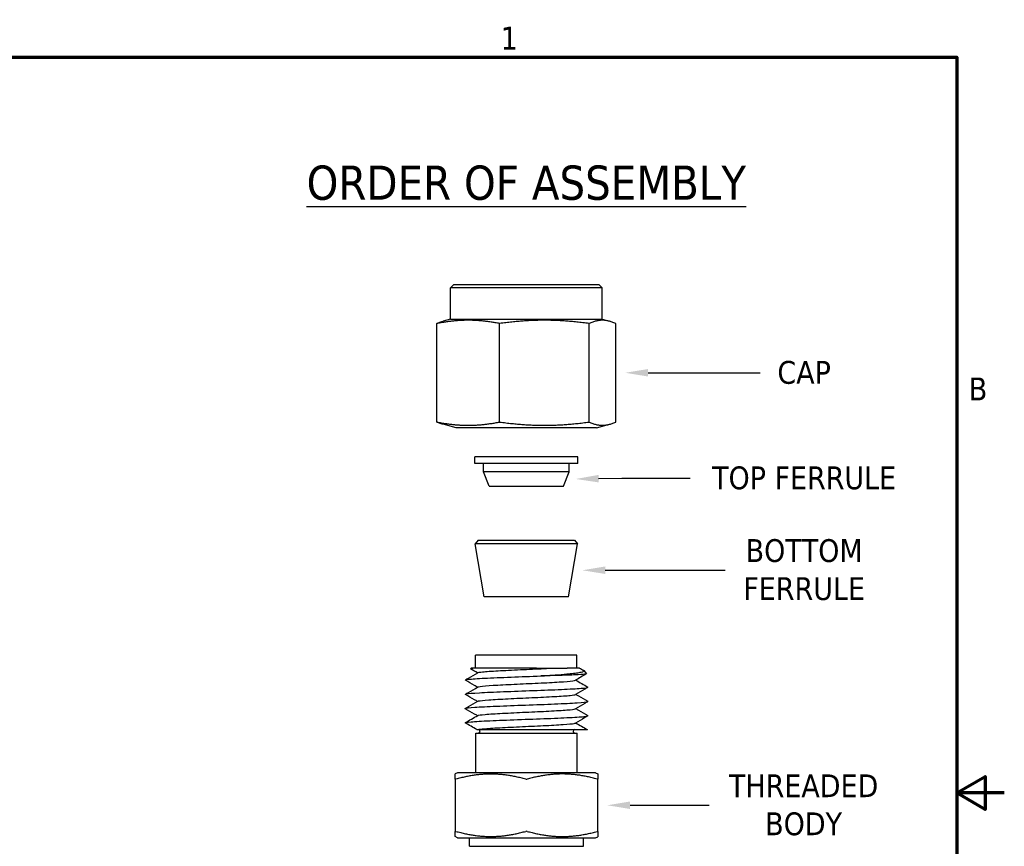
# Model space of a CAD drawing. Header units: inches. Extents: x 0.2 to 10.9, y 0.3 to 8.6.
# Tile 11 of 11: x 5.7 to 10.9, y 4.2 to 8.5. Entities that reach past the tile are written whole.
import ezdxf
from ezdxf import colors
from ezdxf.entities.mleader import LeaderData, LeaderLine
from ezdxf.math import Vec2, Vec3

# ---------------------------------------------------------------- set-up
doc = ezdxf.new("R2010")
doc.units = ezdxf.units.IN
doc.header["$MEASUREMENT"] = 0
doc.layers.add('Border (ANSI)', color=7, linetype='Continuous', lineweight=70)
doc.layers.add('Geometry', color=255, linetype='Continuous', lineweight=25)
doc.layers.add('Dimensions', color=19, linetype='Continuous')
doc.styles.add('Note Text (ANSI)', font='tahoma.ttf')
doc.styles.get("Standard").update_dxf_attribs({"font": 'tahoma.ttf'})

# ---------------------------------------------------------------- blocks, each defined once
blk = doc.blocks.new('new block')
at = {"layer": 'Border (ANSI)', "flags": 128}
for points in [[(0, 0), (0, 7.74), (10.24, 7.74), (10.24, 0), (0, 0)], [(10.49, 3.87), (10.24, 3.87), (10.39, 3.9566), (10.39, 3.7834), (10.24, 3.87)]]:
    blk.add_lwpolyline(points, dxfattribs=at)
at = {"layer": 'Border (ANSI)', "char_height": 0.12, "attachment_point": 7, "style": 'Note Text (ANSI)'}
for s, insert in [('1', (7.8429, 7.78)), ('B', (10.3034, 5.935))]:
    blk.add_mtext(s, dxfattribs=dict(at, insert=insert))

msp = doc.modelspace()

# ---------------------------------------------------------------- linework, layer by layer
at = {"layer": 'Geometry'}
for p, q in [((8.0062, 7.1338), (7.9875, 7.1151)), ((8.7862, 7.1151), (7.9875, 7.1151)), ((7.9875, 6.95), (7.9875, 7.1151)), ((8.0062, 7.1338), (8.7675, 7.1338)), ((8.7675, 7.1338), (8.7862, 7.1151)), ((8.7862, 6.95), (8.7862, 7.1151)), ((7.9875, 6.95), (7.9499, 6.94)), ((7.9875, 6.95), (8.7862, 6.95)), ((8.7862, 6.95), (8.8238, 6.94)), ((7.9166, 6.4098), (7.9166, 6.9278)), ((8.2466, 6.4098), (8.2466, 6.9278)), ((8.7168, 6.4098), (8.7168, 6.9278)), ((8.8571, 6.4098), (8.8571, 6.9278)), ((8.0175, 6.3797), (7.9499, 6.3976)), ((8.7562, 6.3797), (8.0175, 6.3797)), ((8.7562, 6.3797), (8.8238, 6.3976)), ((8.6569, 6.2263), (8.1169, 6.2263)), ((8.1169, 6.1911), (8.1169, 6.2263)), ((8.6569, 6.1911), (8.6569, 6.2263)), ((8.6569, 6.1911), (8.1169, 6.1911)), ((8.1619, 6.1476), (8.1619, 6.1911)), ((8.6119, 6.1476), (8.6119, 6.1911)), ((8.6119, 6.1476), (8.1619, 6.1476)), ((8.1919, 6.0726), (8.1619, 6.1476)), ((8.5819, 6.0726), (8.6119, 6.1476)), ((8.1919, 6.0726), (8.5819, 6.0726)), ((8.1337, 5.7876), (8.1181, 5.7691)), ((8.6556, 5.7691), (8.1181, 5.7691)), ((8.1656, 5.4906), (8.1181, 5.7691)), ((8.1337, 5.7876), (8.64, 5.7876)), ((8.6081, 5.4906), (8.6556, 5.7691)), ((8.64, 5.7876), (8.6556, 5.7691)), ((8.6081, 5.4906), (8.1656, 5.4906)), ((8.6531, 5.1831), (8.1206, 5.1831)), ((8.1206, 5.1156), (8.1206, 5.1831)), ((8.6531, 5.1156), (8.6531, 5.1831)), ((8.0966, 5.1156), (8.0935, 5.1115)), ((8.1313, 5.1156), (8.0966, 5.1156)), ((8.4402, 5.1156), (8.6015, 5.1156)), ((8.69, 5.1019), (8.7026, 5.085)), ((8.1212, 4.773), (8.6537, 4.773)), ((8.1212, 4.5648), (8.1212, 4.773)), ((8.6537, 4.5648), (8.6537, 4.773)), ((8.0258, 4.5648), (8.0125, 4.5583)), ((8.7506, 4.5648), (8.0258, 4.5648)), ((8.7506, 4.5648), (8.7625, 4.559)), ((8.0125, 4.531), (8.0125, 4.2566)), ((8.7625, 4.256), (8.7625, 4.5316)), ((8.0258, 4.2228), (8.0125, 4.2293)), ((8.0258, 4.2228), (8.7506, 4.2228)), ((8.0875, 4.1778), (8.0875, 4.2228)), ((8.6875, 4.1778), (8.6875, 4.2228)), ((8.7506, 4.2228), (8.7625, 4.2285)), ((8.0875, 4.1778), (8.6875, 4.1778))]:
    msp.add_line(p, q, dxfattribs=at)
for centre, start, end in [((8.1341, 4.7823), 270, 90), ((8.6423, 4.7823), 90, 270)]:
    msp.add_arc(centre, 0.00937, start, end, dxfattribs=at)
for centre, major_axis, ratio, start_param, end_param in [((8.02, 4.5341), (-0.00745, -0.00323), 0.203085, 6.195226, 7.24395), ((8.3875, 4.5341), (0.00749, 0.00001), 0.476519, 4.187532, 5.236256), ((8.755, 4.5347), (0.00745, -0.00323), 0.203731, 5.322631, 6.371359), ((8.02, 4.2535), (0.00745, -0.00323), 0.203085, 2.180828, 3.229552), ((8.3875, 4.2535), (0.00749, -0.00001), 0.476519, 1.046929, 2.095653), ((8.755, 4.2529), (-0.00745, -0.00323), 0.203731, 3.053419, 4.102147)]:
    msp.add_ellipse(centre, major_axis=major_axis, ratio=ratio, start_param=start_param, end_param=end_param, dxfattribs=at)
for points, weights in [([(8.2466, 6.9278), (8.0816, 6.9599), (7.9166, 6.9278)], [1.01053138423, 1.16686113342, 1.01053138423]), ([(7.9166, 6.9278), (7.9341, 6.9358), (7.9499, 6.94)], [1.01053138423, 1.04537680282, 1.0646883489]), ([(8.7168, 6.9278), (8.4817, 6.9599), (8.2466, 6.9278)], [1.01053138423, 1.16686113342, 1.01053138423]), ([(8.8571, 6.9278), (8.7869, 6.9599), (8.7168, 6.9278)], [1.01053138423, 1.16686113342, 1.01053138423]), ([(7.9166, 6.4098), (8.0816, 6.3778), (8.2466, 6.4098)], [1.01053138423, 1.16686113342, 1.01053138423]), ([(7.9499, 6.3976), (7.9341, 6.4018), (7.9166, 6.4098)], [1.0646883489, 1.04537680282, 1.01053138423]), ([(8.2466, 6.4098), (8.4817, 6.3778), (8.7168, 6.4098)], [1.01053138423, 1.16686113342, 1.01053138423]), ([(8.7168, 6.4098), (8.7869, 6.3778), (8.8571, 6.4098)], [1.01053138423, 1.16686113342, 1.01053138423]), ([(8.0125, 4.531), (8.0125, 4.5583), (8.0125, 4.5583)], [1.06688680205, 1.14687977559, 1.14687977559]), ([(8.3837, 4.531), (8.2, 4.5816), (8.0162, 4.531)], [1.06687982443, 1.22470005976, 1.06681887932]), ([(8.7587, 4.5316), (8.5752, 4.5819), (8.3912, 4.531)], [1.06852795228, 1.22629396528, 1.06695642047]), ([(8.7625, 4.559), (8.7625, 4.559), (8.7625, 4.5316)], [1.14938378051, 1.14938378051, 1.06867593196]), ([(8.0125, 4.2293), (8.0125, 4.2293), (8.0125, 4.2566)], [1.14687977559, 1.14687977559, 1.06688680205]), ([(8.0162, 4.2566), (8.2, 4.206), (8.3837, 4.2566)], [1.06681887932, 1.22470005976, 1.06687982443]), ([(8.3912, 4.2566), (8.5752, 4.2057), (8.7587, 4.256)], [1.06695642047, 1.22629396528, 1.06852795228]), ([(8.7625, 4.256), (8.7625, 4.2285), (8.7625, 4.2285)], [1.06867593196, 1.14938378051, 1.14938378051])]:
    msp.add_rational_spline(points, weights, degree=2, dxfattribs=at)
for points, knots in [([(8.0664, 5.0518), (8.0637, 5.0533), (8.0764, 5.0568), (8.1596, 5.0623), (8.3028, 5.0681), (8.4115, 5.072), (8.4625, 5.0739)], [28.209386, 28.209386, 28.209386, 28.209386, 28.603105, 29.096262, 29.589419, 30.077062, 30.077062, 30.077062, 30.077062]), ([(8.0664, 5.0533), (8.0719, 5.0564), (8.0773, 5.0596), (8.099, 5.0721), (8.1153, 5.0815), (8.1315, 5.0909)], [0, 0, 0, 0, 0.031891, 0.031891, 0.1273117, 0.1273117, 0.1273117, 0.1273117]), ([(8.1314, 5.1156), (8.1172, 5.1147), (8.1069, 5.1139), (8.0948, 5.1124), (8.0925, 5.1116), (8.0938, 5.1109)], [0.0000109, 0.0000109, 0.0000109, 0.0000109, 0.146218, 0.146218, 0.280566, 0.280566, 0.280566, 0.280566]), ([(8.44, 5.1156), (8.4359, 5.1156), (8.4318, 5.1156), (8.4277, 5.1156), (8.4098, 5.1156), (8.3916, 5.1156), (8.3734, 5.1156), (8.3668, 5.1156), (8.3602, 5.1156), (8.3536, 5.1156), (8.3435, 5.1156), (8.3334, 5.1156), (8.3233, 5.1156), (8.2882, 5.1156), (8.2545, 5.1156), (8.224, 5.1156), (8.2236, 5.1156), (8.2231, 5.1156), (8.2227, 5.1156), (8.2064, 5.1156), (8.1913, 5.1156), (8.1775, 5.1156), (8.1643, 5.1156), (8.1523, 5.1156), (8.1416, 5.1156), (8.138, 5.1156), (8.1346, 5.1156), (8.1313, 5.1156)], [-1.3869283, -1.3869283, -1.3869283, -1.3869283, -1.3653434, -1.3653434, -1.3653434, -1.2719005, -1.2719005, -1.2719005, -1.2380998, -1.2380998, -1.2380998, -1.18617, -1.18617, -1.18617, -1.0044486, -1.0044486, -1.0044486, -1.0016671, -1.0016671, -1.0016671, -0.9043867, -0.9043867, -0.9043867, -0.8118386, -0.8118386, -0.8118386, -0.7806396, -0.7806396, -0.7806396, -0.7806396]), ([(8.1315, 5.0909), (8.1341, 5.0924), (8.1542, 5.0959), (8.2322, 5.1013), (8.3541, 5.1071), (8.4601, 5.1119), (8.5147, 5.1147), (8.5304, 5.1156)], [34.63763, 34.63763, 34.63763, 34.63763, 35.014146, 35.507303, 36.00046, 36.493617, 36.712542, 36.712542, 36.712542, 36.712542]), ([(8.4625, 5.0739), (8.4891, 5.0757), (8.5146, 5.0775), (8.5608, 5.081), (8.5814, 5.0827), (8.6127, 5.0857), (8.6243, 5.0869), (8.6406, 5.0887), (8.646, 5.0894), (8.6608, 5.0915), (8.6689, 5.0928), (8.6877, 5.097), (8.6927, 5.0996), (8.6891, 5.1028), (8.6887, 5.1031), (8.6881, 5.1034)], [0.0000008, 0.0000008, 0.0000008, 0.0000008, 0.1409115, 0.1409115, 0.2738836, 0.2738836, 0.3662814, 0.3662814, 0.4183108, 0.4183108, 0.5205021, 0.5205021, 0.7256862, 0.7256862, 0.7468105, 0.7468105, 0.7468105, 0.7468105]), ([(8.7026, 5.085), (8.7027, 5.0848), (8.7026, 5.0846), (8.7013, 5.0839), (8.6981, 5.0833), (8.6832, 5.0817), (8.6663, 5.0807), (8.6324, 5.0792), (8.62, 5.0787), (8.5869, 5.0775), (8.565, 5.0768), (8.5166, 5.0754), (8.4901, 5.0746), (8.4625, 5.0739)], [1.8660769, 1.8660769, 1.8660769, 1.8660769, 1.9017042, 1.9017042, 2.0089704, 2.0089704, 2.2095222, 2.2095222, 2.305952, 2.305952, 2.4443899, 2.4443899, 2.5895375, 2.5895375, 2.5895375, 2.5895375]), ([(8.6671, 5.1156), (8.6671, 5.1156), (8.6633, 5.1156), (8.6557, 5.1156), (8.6522, 5.1156), (8.648, 5.1156), (8.643, 5.1156), (8.6355, 5.1156), (8.6264, 5.1156), (8.6157, 5.1156), (8.613, 5.1156), (8.6103, 5.1156), (8.6075, 5.1156), (8.6056, 5.1156), (8.6036, 5.1156), (8.6016, 5.1156)], [-0.4852173, -0.4852173, -0.4852173, -0.4852173, -0.3497852, -0.3497852, -0.3497852, -0.287764, -0.287764, -0.287764, -0.1950525, -0.1950525, -0.1950525, -0.1723354, -0.1723354, -0.1723354, -0.1566465, -0.1566465, -0.1566465, -0.1566465]), ([(8.1299, 5.015), (8.125, 5.0178), (8.1201, 5.0206), (8.099, 5.0329), (8.0827, 5.0423), (8.0664, 5.0518)], [0.0032321, 0.0032321, 0.0032321, 0.0032321, 0.0318469, 0.0318469, 0.1274001, 0.1274001, 0.1274001, 0.1274001]), ([(8.1315, 5.016), (8.1333, 5.0169), (8.1462, 5.0199), (8.2056, 5.0248), (8.3204, 5.0306), (8.4514, 5.0365), (8.5674, 5.0423), (8.6294, 5.0473), (8.6433, 5.0503), (8.6451, 5.0513)], [28.355469, 28.355469, 28.355469, 28.355469, 28.603105, 29.096262, 29.589419, 30.082576, 30.575733, 31.06889, 31.336156, 31.336156, 31.336156, 31.336156]), ([(8.0664, 4.9768), (8.0646, 4.9778), (8.07, 4.9808), (8.1301, 4.9858), (8.2626, 4.9916), (8.425, 4.9975), (8.5788, 5.0033), (8.6871, 5.0091), (8.713, 5.0132), (8.7106, 5.0154), (8.7103, 5.0156)], [21.927022, 21.927022, 21.927022, 21.927022, 22.192064, 22.685221, 23.178378, 23.671535, 24.164692, 24.657849, 25.151006, 25.196121, 25.196121, 25.196121, 25.196121]), ([(8.0664, 4.9783), (8.0718, 4.9814), (8.0773, 4.9846), (8.099, 4.9971), (8.1152, 5.0065), (8.1315, 5.0159)], [0, 0, 0, 0, 0.0318507, 0.0318507, 0.127323, 0.127323, 0.127323, 0.127323]), ([(8.1298, 4.94), (8.125, 4.9428), (8.1201, 4.9456), (8.0989, 4.9579), (8.0827, 4.9673), (8.0664, 4.9768)], [0.0032557, 0.0032557, 0.0032557, 0.0032557, 0.031889, 0.031889, 0.1274032, 0.1274032, 0.1274032, 0.1274032]), ([(8.1315, 4.9409), (8.1323, 4.9414), (8.1396, 4.9439), (8.182, 4.9482), (8.2879, 4.9541), (8.4176, 4.9599), (8.5404, 4.9658), (8.6212, 4.9712), (8.6424, 4.9748), (8.6451, 4.9764)], [22.071151, 22.071151, 22.071151, 22.071151, 22.192064, 22.685221, 23.178378, 23.671535, 24.164692, 24.657849, 25.053712, 25.053712, 25.053712, 25.053712]), ([(8.7103, 5.014), (8.7048, 5.0109), (8.6994, 5.0078), (8.6777, 4.9952), (8.6614, 4.9858), (8.6451, 4.9764)], [0, 0, 0, 0, 0.0319235, 0.0319235, 0.1274135, 0.1274135, 0.1274135, 0.1274135]), ([(8.6467, 4.9773), (8.6516, 4.9744), (8.6565, 4.9716), (8.6777, 4.9594), (8.6939, 4.95), (8.7102, 4.9406)], [0.0031643, 0.0031643, 0.0031643, 0.0031643, 0.0318793, 0.0318793, 0.1273185, 0.1273185, 0.1273185, 0.1273185]), ([(8.0663, 4.9018), (8.0654, 4.9023), (8.0657, 4.9048), (8.1048, 4.9093), (8.2239, 4.9151), (8.3821, 4.9209), (8.5419, 4.9268), (8.665, 4.9326), (8.7098, 4.9372), (8.7114, 4.9399), (8.7102, 4.9406)], [15.644942, 15.644942, 15.644942, 15.644942, 15.781024, 16.274181, 16.767338, 17.260495, 17.753652, 18.246808, 18.739965, 18.912898, 18.912898, 18.912898, 18.912898]), ([(8.0663, 4.9033), (8.0718, 4.9064), (8.0772, 4.9096), (8.0989, 4.9221), (8.1152, 4.9315), (8.1314, 4.9409)], [0, 0, 0, 0, 0.0318864, 0.0318864, 0.1273416, 0.1273416, 0.1273416, 0.1273416]), ([(8.7102, 4.939), (8.7048, 4.9359), (8.6993, 4.9327), (8.6776, 4.9202), (8.6614, 4.9108), (8.6451, 4.9013)], [0, 0, 0, 0, 0.0318625, 0.0318625, 0.1274008, 0.1274008, 0.1274008, 0.1274008]), ([(8.0663, 4.8268), (8.0662, 4.8268), (8.063, 4.8288), (8.0841, 4.8328), (8.1878, 4.8386), (8.3393, 4.8444), (8.5025, 4.8503), (8.6385, 4.8561), (8.7049, 4.8612), (8.7122, 4.8644), (8.7101, 4.8656)], [9.360981, 9.360981, 9.360981, 9.360981, 9.369983, 9.86314, 10.356297, 10.849454, 11.342611, 11.835768, 12.328925, 12.630969, 12.630969, 12.630969, 12.630969]), ([(8.1298, 4.865), (8.1249, 4.8678), (8.12, 4.8706), (8.0989, 4.8829), (8.0826, 4.8923), (8.0663, 4.9018)], [0.0031725, 0.0031725, 0.0031725, 0.0031725, 0.031869, 0.031869, 0.1274126, 0.1274126, 0.1274126, 0.1274126]), ([(8.1314, 4.8659), (8.1347, 4.8679), (8.1622, 4.8718), (8.2569, 4.8776), (8.3834, 4.8834), (8.5109, 4.8893), (8.6093, 4.8951), (8.6406, 4.8991), (8.6449, 4.9012), (8.6451, 4.9013)], [15.78714, 15.78714, 15.78714, 15.78714, 16.274181, 16.767338, 17.260495, 17.753652, 18.246808, 18.739965, 18.769022, 18.769022, 18.769022, 18.769022]), ([(8.6467, 4.9023), (8.6516, 4.8995), (8.6565, 4.8966), (8.6776, 4.8844), (8.6939, 4.875), (8.7101, 4.8656)], [0.0032322, 0.0032322, 0.0032322, 0.0032322, 0.0318767, 0.0318767, 0.1273146, 0.1273146, 0.1273146, 0.1273146]), ([(8.1333, 4.7917), (8.137, 4.7929), (8.1565, 4.796), (8.2281, 4.8011), (8.3492, 4.8069), (8.4795, 4.8127), (8.5881, 4.8186), (8.6352, 4.8231), (8.6439, 4.8257), (8.645, 4.8263)], [9.570145, 9.570145, 9.570145, 9.570145, 9.86314, 10.356297, 10.849454, 11.342611, 11.835768, 12.328925, 12.485555, 12.485555, 12.485555, 12.485555]), ([(8.7101, 4.864), (8.7047, 4.8609), (8.6993, 4.8577), (8.6776, 4.8452), (8.6613, 4.8358), (8.645, 4.8263)], [0, 0, 0, 0, 0.0318517, 0.0318517, 0.1274007, 0.1274007, 0.1274007, 0.1274007]), ([(8.1268, 4.7917), (8.1268, 4.7917), (8.1268, 4.7917), (8.1268, 4.7917), (8.1272, 4.7917), (8.1294, 4.7917), (8.1333, 4.7917)], [-0.09902977, -0.09902977, -0.09902977, -0.09902977, -0.08856145, -0.08856145, -0.08856145, 0, 0, 0, 0]), ([(8.1333, 4.7917), (8.1343, 4.7917), (8.1364, 4.7917), (8.1397, 4.7917), (8.1408, 4.7917), (8.142, 4.7917), (8.1434, 4.7917), (8.1485, 4.7917), (8.1554, 4.7917), (8.1639, 4.7917), (8.1647, 4.7917), (8.1655, 4.7917), (8.1663, 4.7917), (8.1752, 4.7917), (8.1857, 4.7917), (8.1977, 4.7917), (8.1984, 4.7917), (8.1992, 4.7917), (8.2, 4.7917), (8.2103, 4.7917), (8.2217, 4.7917), (8.2339, 4.7917), (8.2575, 4.7917), (8.2839, 4.7917), (8.3121, 4.7917), (8.3178, 4.7917), (8.3236, 4.7917), (8.3295, 4.7917), (8.3652, 4.7917), (8.4027, 4.7917), (8.4397, 4.7917), (8.4437, 4.7917), (8.4476, 4.7917), (8.4516, 4.7917), (8.4854, 4.7917), (8.5181, 4.7917), (8.5483, 4.7917), (8.5612, 4.7917), (8.5736, 4.7917), (8.5853, 4.7917), (8.605, 4.7917), (8.6227, 4.7917), (8.6383, 4.7917), (8.6547, 4.7917), (8.6685, 4.7917), (8.6794, 4.7917), (8.6854, 4.7917), (8.6905, 4.7917), (8.6946, 4.7917), (8.7036, 4.7917), (8.7082, 4.7917), (8.7082, 4.7917)], [-1.562733, -1.562733, -1.562733, -1.562733, -1.489583, -1.489583, -1.489583, -1.464644, -1.464644, -1.464644, -1.373123, -1.373123, -1.373123, -1.364682, -1.364682, -1.364682, -1.271284, -1.271284, -1.271284, -1.265336, -1.265336, -1.265336, -1.185691, -1.185691, -1.185691, -1.032442, -1.032442, -1.032442, -1.001405, -1.001405, -1.001405, -0.811791, -0.811791, -0.811791, -0.791391, -0.791391, -0.791391, -0.616831, -0.616831, -0.616831, -0.541943, -0.541943, -0.541943, -0.416525, -0.416525, -0.416525, -0.28412, -0.28412, -0.28412, -0.2109, -0.2109, -0.2109, -0.052236, -0.052236, -0.052236, -0.052236])]:
    msp.add_open_spline(points, degree=3, knots=knots, dxfattribs=at)
for points in [[(8.1299, 5.09), (8.1179, 5.0969), (8.1058, 5.1039), (8.0938, 5.1109)], [(8.4402, 5.1156), (8.4401, 5.1156), (8.4401, 5.1156), (8.44, 5.1156)], [(8.6016, 5.1156), (8.6016, 5.1156), (8.6015, 5.1156), (8.6015, 5.1156)], [(8.7023, 5.0844), (8.6832, 5.0734), (8.6642, 5.0624), (8.6451, 5.0513)], [(8.6671, 5.1156), (8.6741, 5.1115), (8.6811, 5.1074), (8.6881, 5.1034)], [(8.6468, 5.0523), (8.6679, 5.04), (8.6891, 5.0278), (8.7103, 5.0156)], [(8.0663, 4.8283), (8.088, 4.8408), (8.1097, 4.8534), (8.1314, 4.8659)], [(8.1268, 4.7917), (8.1066, 4.8034), (8.0864, 4.8151), (8.0663, 4.8268)], [(8.6467, 4.8273), (8.6672, 4.8154), (8.6877, 4.8036), (8.7082, 4.7917)]]:
    msp.add_open_spline(points, degree=3, dxfattribs=at)

# ---------------------------------------------------------------- block references
at = {"layer": 'Dimensions'}
msp.add_blockref('new block', (0.4096, 0.5887), dxfattribs=at)

# ---------------------------------------------------------------- texts
at = {"layer": 'Dimensions', "insert": (8.3869, 7.6672), "char_height": 0.18, "width": 4.354892, "attachment_point": 5, "style": 'Note Text (ANSI)'}
msp.add_mtext('{\\LORDER OF ASSEMBLY}', dxfattribs=at)

# ---------------------------------------------------------------- leaders
at = {"layer": 'Dimensions'}
ml = msp.add_multileader_mtext('Standard', dxfattribs=at)
ml.set_content('CAP', color=256)
ml.set_leader_properties()
ml.build(insert=Vec2(0, 0))
ml.multileader.update_dxf_attribs({"text_left_attachment_type": 2, "text_right_attachment_type": 2, "dogleg_length": 0.36, "arrow_head_size": 0.12})
ctx = ml.context
ctx.base_point, ctx.char_height, ctx.arrow_head_size, ctx.landing_gap_size, ctx.plane_origin = Vec3(9.6171, 6.6688), 0.12, 0.12, 0.09, Vec3(8.8571, 6.6688)
ctx.left_attachment, ctx.right_attachment, ctx.text_align_type = 2, 2, 1
notes = []
notes.append((ctx, [(0, (1, 1, 0), (9.2571, 6.6688), (1, 0), 0.36, [(0, [(8.9071, 6.6688)], 0, [])])]))
ctx.mtext.insert, ctx.mtext.alignment, ctx.mtext.flow_direction = Vec3(9.8474, 6.731), 2, 5
ml = msp.add_multileader_mtext('Standard', dxfattribs=at)
ml.set_content('TOP FERRULE', color=256)
ml.set_leader_properties()
ml.build(insert=Vec2(0, 0))
ml.multileader.update_dxf_attribs({"text_left_attachment_type": 2, "text_right_attachment_type": 2, "dogleg_length": 0.36, "arrow_head_size": 0.12})
ctx = ml.context
ctx.base_point, ctx.char_height, ctx.arrow_head_size, ctx.landing_gap_size, ctx.plane_origin = Vec3(9.249, 6.1137), 0.12, 0.12, 0.09, Vec3(8.5969, 6.1101)
ctx.left_attachment, ctx.right_attachment, ctx.text_align_type = 2, 2, 1
notes.append((ctx, [(0, (1, 1, 0), (8.889, 6.1137), (1, 0), 0.36, [(0, [(8.6469, 6.1101)], 0, [])])]))
ctx.mtext.insert, ctx.mtext.alignment, ctx.mtext.flow_direction = Vec3(9.8474, 6.1762), 2, 5
ml = msp.add_multileader_mtext('Standard', dxfattribs=at)
ml.set_content('BOTTOM\\PFERRULE', color=256)
ml.set_leader_properties()
ml.build(insert=Vec2(0, 0))
ml.multileader.update_dxf_attribs({"text_left_attachment_type": 2, "text_right_attachment_type": 2, "dogleg_length": 0.36, "arrow_head_size": 0.12})
ctx = ml.context
ctx.base_point, ctx.char_height, ctx.arrow_head_size, ctx.landing_gap_size, ctx.plane_origin = Vec3(9.433, 5.6311), 0.12, 0.12, 0.09, Vec3(8.6318, 5.6298)
ctx.left_attachment, ctx.right_attachment, ctx.text_align_type = 2, 2, 1
notes.append((ctx, [(0, (1, 1, 0), (9.073, 5.6311), (1, 0), 0.36, [(0, [(8.6818, 5.6298)], 0, [])])]))
ctx.mtext.insert, ctx.mtext.alignment, ctx.mtext.flow_direction = Vec3(9.8474, 5.7936), 2, 5
ml = msp.add_multileader_mtext('Standard', dxfattribs=at)
ml.set_content('THREADED\\PBODY', color=256)
ml.set_leader_properties()
ml.build(insert=Vec2(0, 0))
ml.multileader.update_dxf_attribs({"text_left_attachment_type": 2, "text_right_attachment_type": 2, "dogleg_length": 0.36, "arrow_head_size": 0.12})
ctx = ml.context
ctx.base_point, ctx.char_height, ctx.arrow_head_size, ctx.landing_gap_size, ctx.plane_origin = Vec3(9.3481, 4.3938), 0.12, 0.12, 0.09, Vec3(8.7625, 4.3938)
ctx.left_attachment, ctx.right_attachment, ctx.text_align_type = 2, 2, 1
notes.append((ctx, [(0, (1, 1, 0), (9.198, 4.3938), (1, 0), 0.15, [(0, [(8.8125, 4.3938)], 0, [])])]))
ctx.mtext.insert, ctx.mtext.alignment, ctx.mtext.flow_direction = Vec3(9.8446, 4.5563), 2, 5
for ctx, leaders in notes:
    for number, flags, end, landing, length, lines in leaders:
        leader = LeaderData()
        leader.index, (leader.has_last_leader_line, leader.has_dogleg_vector, leader.attachment_direction) = number, flags
        leader.last_leader_point, leader.dogleg_vector, leader.dogleg_length = Vec3(end), Vec3(landing), length
        for number, points, colour, breaks in lines:
            line = LeaderLine()
            line.index, line.vertices, line.color, line.breaks = number, Vec3.list(points), colors.encode_raw_color(colour), breaks
            leader.lines.append(line)
        ctx.leaders.append(leader)

doc.saveas('drawing.dxf')
